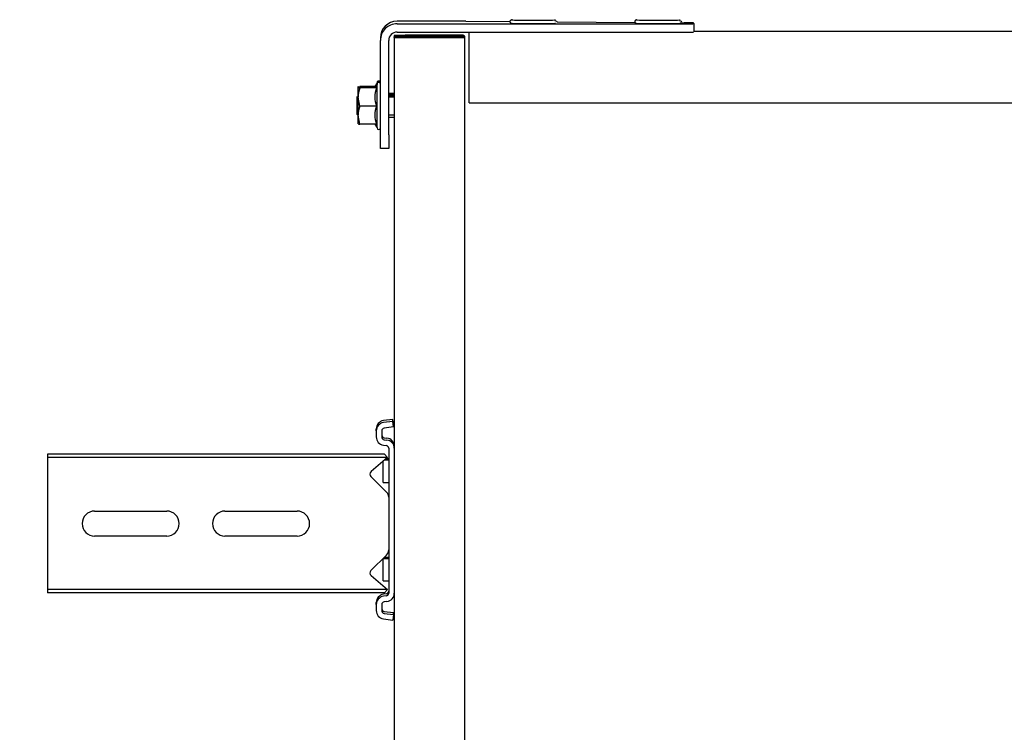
# Model space of a CAD drawing. Header units: centimetres. Extents: x 0 to 55409, y -2708 to 14680.
# Tile 104 of 125: x 49602 to 49637, y 4908 to 4934. Entities that reach past the tile are written whole.
import ezdxf

# ---------------------------------------------------------------- set-up
doc = ezdxf.new("R2010")
doc.units = ezdxf.units.CM
doc.header["$LTSCALE"] = 0.01
doc.layers.add('A-konstrukcja', color=7, linetype='Continuous')
doc.layers.add('CKWYMIAR', color=3, linetype='Continuous')
doc.styles.get("Standard").update_dxf_attribs({"font": 'ic-simplex.shx', "width": 0.8})
doc.dimstyles.new('Kopia2 CADKON cm', dxfattribs={"dimscale": 5, "dimtxt": 3, "dimasz": 2.5, "dimexe": 1.8, "dimexo": 5, "dimgap": 0.6, "dimtad": 1, "dimrnd": 0.5, "dimtxsty": 'Standard', "dimblk1": 'OBLIQUE', "dimblk2": 'OBLIQUE', "dimsah": 1, "dimcen": 2.5, "dimadec": 1, "dimazin": 2, "dimtfac": 1, "dimtix": 1, "dimtmove": 2, "dimatfit": 3, "dimldrblk": 'OPEN30', "dimfxl": 2, "dimfxlon": 1, "dimtfill": 1, "dimtolj": 1, "dimarcsym": 0})

# ---------------------------------------------------------------- blocks, each defined once
blk = doc.blocks.new('A$7E8814B27261F1')
at = {"color": 7, "linetype": 'Continuous'}
for p, q in [((3987.55, 4575), (3986.42, 4575)), ((3986.42, 4463.5), (3986.42, 4575)), ((3987.55, 4463.5), (3987.55, 4575)), ((3992.65, 4575), (3987.55, 4575)), ((3994.41, 4575), (3992.65, 4575)), ((4000.01, 4575), (3994.41, 4575)), ((4001.92, 4575), (4000.01, 4575)), ((4020.83, 4575), (4001.92, 4575)), ((4022.74, 4575), (4020.83, 4575)), ((4028.34, 4575), (4022.74, 4575)), ((4030.1, 4575), (4028.34, 4575)), ((4035.2, 4575), (4030.1, 4575)), ((4036.33, 4575), (4035.2, 4575)), ((4035.2, 4463.5), (4035.2, 4575)), ((4036.33, 4463.5), (4036.33, 4575)), ((4006.87, 4532), (4006.87, 4558)), ((4015.87, 4558), (4015.87, 4532)), ((4006.87, 4485), (4006.87, 4511)), ((4015.87, 4511), (4015.87, 4485)), ((3986.42, 4453.45), (3986.42, 4463.5)), ((3987.55, 4452.46), (3987.55, 4463.5)), ((4035.2, 4452.46), (4035.2, 4463.5)), ((4036.33, 4453.45), (4036.33, 4463.5)), ((4155.41, 4462.42), (4158.64, 4463)), ((4155.41, 4456.43), (4155.41, 4462.42)), ((4155.44, 4463), (4158.64, 4463)), ((4158.94, 4463.5), (4158.44, 4463)), ((4158.64, 4463), (4165.14, 4463)), ((4164.94, 4463.5), (4158.94, 4463.5)), ((4161.87, 4462.42), (4165.14, 4463)), ((4161.87, 4456.43), (4161.87, 4462.42)), ((4165.4, 4463.5), (4164.94, 4463.5)), ((4165.44, 4463), (4164.94, 4463.5)), ((4165.14, 4463), (4168.44, 4463)), ((4168.41, 4456.43), (4168.41, 4462.42)), ((4168.44, 4463), (4168.9, 4463)), ((4168.47, 4456.43), (4168.47, 4462.42)), ((4168.87, 4456.76), (4168.87, 4462.42)), ((4168.93, 4456.72), (4168.93, 4462.42)), ((3992.65, 4458.33), (3987.55, 4452.46)), ((4000.01, 4452.79), (3994.41, 4458.39)), ((4028.34, 4458.39), (4022.74, 4452.79)), ((4035.2, 4452.46), (4030.1, 4458.33)), ((3977, 4453.87), (3976.59, 4450.5)), ((3982.17, 4456.5), (3979.98, 4456.5)), ((3982.17, 4454.5), (3979.98, 4454.5)), ((3982.17, 4456.5), (3982.89, 4456.5)), ((3985.27, 4452.88), (3985.15, 4453.87)), ((3985.99, 4452.88), (3985.87, 4453.87)), ((3990.7, 4454), (3998.7, 4454)), ((3990.7, 4454), (3990.7, 4452)), ((3998.7, 4454), (3998.8, 4454)), ((3998.7, 4452), (3998.7, 4454)), ((4026.2, 4454), (4033.86, 4454)), ((4026.2, 4454), (4026.2, 4452)), ((4039.61, 4453.87), (4039.49, 4452.88)), ((4044.78, 4456.5), (4042.58, 4456.5)), ((4044.78, 4454.5), (4042.58, 4454.5)), ((4044.78, 4456.5), (4045.49, 4456.5)), ((4048.17, 4450.5), (4047.75, 4453.87)), ((4048.88, 4450.5), (4048.47, 4453.87)), ((4146.61, 4452), (4146.61, 4455)), ((4146.61, 4455), (4151.57, 4455)), ((4151.57, 4455), (4185.56, 4455)), ((4155.41, 4456.99), (4154.04, 4456.2)), ((4154.04, 4456.2), (4169.84, 4456.2)), ((4169.84, 4456.2), (4168.44, 4457.01)), ((4170.3, 4456.2), (4168.9, 4457.01)), ((4169.84, 4456.2), (4170.3, 4456.2)), ((4186.5, 4455), (4185.56, 4455)), ((3978.58, 4450.26), (3976.59, 4450.5)), ((3978.99, 4453.62), (3978.58, 4450.26)), ((3979.7, 4453.62), (3979.29, 4450.26)), ((3983.29, 4452.63), (3983.17, 4453.62)), ((4001.92, 4452), (3986.26, 4452)), ((3987.55, 4452.46), (3986.42, 4453.45)), ((3999.17, 4452), (3999.17, 4453.63)), ((4004.23, 4452), (4001.92, 4452)), ((4018.52, 4452), (4004.23, 4452)), ((4020.83, 4452), (4018.52, 4452)), ((4038.49, 4452), (4020.83, 4452)), ((4034.2, 4452), (4034.2, 4453.61)), ((4034.67, 4452), (4034.67, 4453.07)), ((4036.33, 4453.45), (4035.2, 4452.46)), ((4041.59, 4453.62), (4041.47, 4452.63)), ((4042.31, 4453.62), (4042.19, 4452.63)), ((4046.18, 4450.26), (4045.77, 4453.62)), ((4046.18, 4450.26), (4048.17, 4450.5)), ((4046.9, 4450.26), (4048.88, 4450.5)), ((4048.17, 4450.5), (4048.88, 4450.5)), ((4151.57, 4452), (4146.61, 4452)), ((4151.57, 4452), (4185.56, 4452)), ((4157.94, 4452), (4157.94, 4450)), ((4158.7, 4452), (4158.7, 4450)), ((4165.17, 4452), (4165.17, 4450)), ((4165.64, 4452), (4165.64, 4450)), ((4165.94, 4450), (4165.94, 4452)), ((4166.4, 4450), (4166.4, 4452)), ((4186.6, 4450), (711.34, 4450)), ((3978.58, 4450.26), (3979.29, 4450.26)), ((4046.18, 4450.26), (4046.9, 4450.26)), ((4186.6, 4450), (4186.85, 4450)), ((4186.85, 4448), (4186.6, 4448)), ((4187.07, 4450), (4186.85, 4450)), ((4186.91, 4448.79), (4186.98, 4446.06)), ((4186.97, 4444.21), (4186.91, 4446.91)), ((4187.32, 4450), (4187.07, 4450)), ((4187.07, 4448), (4187.32, 4448)), ((4187.37, 4446.91), (4187.44, 4444.21)), ((4187.44, 4446.06), (4187.38, 4448.79)), ((4188.56, 4449), (4188.56, 4346.97)), ((4191.56, 4449), (4191.56, 4346.97)), ((4192.5, 4430.63), (4192.5, 4449)), ((4186.56, 4429), (4186.56, 4445.5)), ((4186.58, 4445.5), (4186.58, 4429)), ((4186.97, 4444.21), (4186.58, 4444.21)), ((4187.03, 4445.5), (4187.03, 4429)), ((4187.05, 4429), (4187.05, 4445.5)), ((4187.44, 4444.21), (4187.05, 4444.21)), ((4186.93, 4426.81), (4186.59, 4426.81)), ((4186.6, 4426.5), (4186.62, 4426.5)), ((4186.62, 4426.5), (4186.62, 4424.5)), ((4186.93, 4426.81), (4186.97, 4428.8)), ((4186.94, 4425), (4186.93, 4426.81)), ((4186.98, 4426.99), (4186.94, 4425)), ((4187.4, 4426.81), (4187.06, 4426.81)), ((4187.08, 4426.5), (4187.07, 4426.5)), ((4187.08, 4424.5), (4187.08, 4426.5)), ((4187.44, 4428.8), (4187.4, 4426.81)), ((4187.4, 4426.81), (4187.41, 4425)), ((4187.41, 4425), (4187.45, 4426.99)), ((711.34, 4424.5), (4186.6, 4424.5)), ((4163.1, 4423), (4167.57, 4423)), ((4163.1, 4423), (4163.1, 327)), ((4167.57, 4423), (4184.06, 4423)), ((4184.06, 4423), (4188.56, 4423)), ((4186.62, 4424.5), (4186.6, 4424.5)), ((4186.94, 4425), (4186.62, 4425)), ((4186.62, 4424.5), (4187.07, 4424.5)), ((4187.07, 4424.5), (4187.08, 4424.5)), ((4187.41, 4425), (4187.08, 4425)), ((4192.48, 4424.17), (4192.36, 4408.3)), ((4192.23, 4391.24), (4192.03, 4363.21)), ((4191.91, 4346.98), (4191.9, 4345.5)), ((4191.61, 4341.97), (4188.61, 4341.97)), ((4188.85, 4341.97), (4188.85, 408.03)), ((4191.61, 4341.97), (4191.83, 4341.97))]:
    blk.add_line(p, q, dxfattribs=at)
for centre, radius, start, end in [((4011.37, 4558), 4.5, 0, 180), ((4011.37, 4532), 4.5, 180, 0), ((4011.37, 4511), 4.5, 0, 180), ((4011.37, 4485), 4.5, 180, 0), ((4159.72, 4462.47), 4.31, 172.9062, 180.6366), ((4158.53, 4453.07), 9.93, 70.3005, 89.3422), ((4165.02, 4452.88), 10.12, 70.4904, 89.3522), ((4172.72, 4462.47), 4.31, 172.9062, 180.6366), ((4164.12, 4462.46), 4.36, 359.401, 7.0562), ((4173.18, 4462.47), 4.31, 172.9062, 180.6366), ((3993.56, 4457.54), 1.2, 45, 139), ((4029.19, 4457.54), 1.2, 41, 135), ((4154.04, 4455.6), 0.6, 90, 270), ((4158.64, 4447.63), 9.37, 69.8159, 110.1841), ((4165.14, 4447.45), 9.56, 70.0132, 109.9868), ((4169.84, 4455.6), 0.6, 270, 90), ((4170.3, 4455.6), 0.6, 270, 90), ((4001.92, 4454.7), 2.7, 225, 270), ((4020.83, 4454.7), 2.7, 270, 315)]:
    blk.add_arc(centre, radius, start, end, dxfattribs=at)
for centre, major_axis, ratio, start_param, end_param in [((3979.98, 4453.5), (0, 3), 0.999962, 0, 1.448623), ((3979.98, 4453.5), (0, 1), 0.999962, 0, 1.448623), ((3980.7, 4453.5), (0, 1), 0.999962, 0, 1.448623), ((3982.17, 4453.5), (0, -3), 0.999962, 1.692969, 3.141593), ((3982.17, 4453.5), (0, -1), 0.999962, 1.692969, 3.141593), ((3982.89, 4453.5), (0, -3), 0.999962, 1.692969, 3.141593), ((4042.58, 4453.5), (0, 3), 0.999962, 0, 1.448623), ((4042.58, 4453.5), (0, 1), 0.999962, 0, 1.448623), ((4043.3, 4453.5), (0, 1), 0.999962, 0, 1.448623), ((4044.78, 4453.5), (0, -3), 0.999962, 1.692969, 3.141593), ((4044.78, 4453.5), (0, -1), 0.999962, 1.692969, 3.141593), ((4045.49, 4453.5), (0, -3), 0.999962, 1.692969, 3.141593), ((4185.56, 4449), (0, -6), 0.999962, 1.570796, 3.141593), ((4186.5, 4449), (0, 6), 0.999962, 4.712389, 6.283185), ((3986.26, 4453), (0, -3), 0.999962, 4.834562, 6.283185), ((3986.26, 4453), (0, -1), 0.999962, 4.834562, 6.283185), ((3986.98, 4453), (0, -1), 0.999962, 4.834562, 6.283185), ((4038.49, 4453), (0, 1), 0.999962, 3.141593, 4.590216), ((4038.49, 4453), (0, 3), 0.999962, 3.141593, 4.590216), ((4039.21, 4453), (0, 3), 0.999962, 3.141593, 4.590216), ((4185.56, 4449), (0, -3), 0.999962, 1.570796, 3.141593), ((4186.6, 4445.5), (0, -4.5), 0.008727, 3.141593, 4.712389), ((4186.6, 4445.5), (0, 2.5), 0.008727, 0, 1.570796), ((4186.85, 4430), (0, 20), 0.008727, 5.934119, 6.283185), ((4186.85, 4430), (0, -18), 0.008727, 2.792527, 3.141593), ((4187.07, 4445.5), (0, -4.5), 0.008727, 3.141593, 4.712389), ((4187.07, 4445.5), (0, 2.5), 0.008727, 0, 1.570796), ((4187.32, 4430), (0, -20), 0.008727, 2.792527, 3.141593), ((4187.32, 4430), (0, 18), 0.008727, 5.934119, 6.283185), ((4186.94, 4436.5), (0, -8.5), 0.008727, 0.436332, 2.704803), ((4186.94, 4436.5), (0, 10.5), 0.008727, 3.577925, 5.855196), ((4187.41, 4436.5), (0, -10.5), 0.008727, 0.436332, 2.713603), ((4187.41, 4436.5), (0, 8.5), 0.008727, 3.577925, 5.846396), ((4192.41, 4430.63), (0, -10), 0.008727, 0.868012, 1.570796), ((4186.6, 4429), (0, -4.5), 0.008727, 4.712389, 6.283185), ((4186.6, 4429), (0, 2.5), 0.008727, 1.570796, 3.141593), ((4187.07, 4429), (0, -4.5), 0.008727, 4.712389, 6.283185), ((4187.07, 4429), (0, 2.5), 0.008727, 1.570796, 3.141593), ((4192.94, 4399.8), (0, 7.9), 0.008727, 0, 3.141593), ((4192.94, 4399.8), (0, 7.9), 0.008727, 6.268069, 6.283185), ((4191.74, 4399.8), (0, 7.9), 0.008727, 1.436101, 3.141593), ((4192.94, 4354.8), (0, 7.9), 0.008727, 0, 3.141593), ((4192.94, 4354.8), (0, 7.9), 0.008727, 6.268069, 6.283185), ((4191.74, 4354.8), (0, 7.9), 0.008727, 1.436101, 3.141593), ((4188.61, 4346.97), (0, -5), 0.008727, 4.712389, 6.283185), ((4191.61, 4346.97), (0, 5), 0.008727, 1.570796, 3.141593), ((4191.83, 4351.97), (0, -10), 0.008727, 0, 0.868012)]:
    blk.add_ellipse(centre, major_axis=major_axis, ratio=ratio, start_param=start_param, end_param=end_param, dxfattribs=at)
for points, knots in [([(4168.41, 4456.43), (4168.41, 4456.6), (4168.42, 4456.75), (4168.43, 4456.95), (4168.43, 4457.01), (4168.44, 4457.01), (4168.44, 4457.01), (4168.44, 4457.01)], [0, 0, 0, 0, 0.25, 0.25, 0.5, 0.5, 0.5083284, 0.5083284, 0.5083284, 0.5083284]), ([(4192.96, 4407.38), (4192.95, 4407.54), (4192.93, 4407.69), (4192.95, 4407.76), (4192.9, 4407.92), (4192.84, 4408.03), (4192.74, 4408.16), (4192.57, 4408.27), (4192.35, 4408.31), (4192.14, 4408.28), (4191.97, 4408.19), (4191.87, 4408.08), (4191.8, 4407.98), (4191.77, 4407.89), (4191.75, 4407.83), (4191.74, 4407.78), (4191.73, 4407.72), (4191.72, 4407.52), (4191.7, 4406.7), (4191.68, 4404.59), (4191.67, 4402.45), (4191.67, 4401.2), (4191.67, 4400.84)], [0.4679523, 0.4679523, 0.4679523, 0.4679523, 0.5226093, 0.5419823, 0.5459281, 0.550613, 0.5569908, 0.5641798, 0.5719987, 0.5803439, 0.5868466, 0.5922879, 0.596927, 0.6007021, 0.6040085, 0.6081559, 0.6157521, 0.6380484, 0.7559458, 0.8577585, 0.9645625, 1, 1, 1, 1]), ([(4192.94, 4362.71), (4192.94, 4362.74), (4192.95, 4362.76), (4192.9, 4362.92), (4192.84, 4363.03), (4192.74, 4363.16), (4192.57, 4363.27), (4192.35, 4363.31), (4192.14, 4363.28), (4191.97, 4363.19), (4191.87, 4363.08), (4191.8, 4362.98), (4191.77, 4362.89), (4191.75, 4362.83), (4191.74, 4362.78), (4191.73, 4362.72), (4191.72, 4362.52), (4191.7, 4361.7), (4191.68, 4359.59), (4191.67, 4357.45), (4191.67, 4356.2), (4191.67, 4355.84)], [0.5226093, 0.5226093, 0.5226093, 0.5226093, 0.5419823, 0.5459281, 0.550613, 0.5569908, 0.5641798, 0.5719987, 0.5803439, 0.5868466, 0.5922879, 0.596927, 0.6007021, 0.6040085, 0.6081559, 0.6157521, 0.6380484, 0.7559458, 0.8577585, 0.9645625, 1, 1, 1, 1])]:
    blk.add_open_spline(points, degree=3, knots=knots, dxfattribs=at)
for points in [[(4192.28, 4391.3), (4192.38, 4391.24), (4192.49, 4391.49), (4192.58, 4392.05)], [(4192.28, 4346.3), (4192.38, 4346.24), (4192.49, 4346.49), (4192.58, 4347.05)]]:
    blk.add_open_spline(points, degree=3, dxfattribs=at)
blk = doc.blocks.new('_OBLIQUE')
at = {"color": 0, "linetype": 'ByBlock'}
blk.add_line((-0.5, -0.5), (0.5, 0.5), dxfattribs=at)
blk = doc.blocks.new('*D272')
at = {"layer": 'CKWYMIAR', "color": 0, "lineweight": -2}
for p, q in [((49811.856, 5776.604), (49830.856, 5776.604)), ((49821.856, 4514.625), (49821.856, 5776.604)), ((49811.856, 4514.625), (49830.856, 4514.625))]:
    blk.add_line(p, q, dxfattribs=at)
at = {"layer": 'CKWYMIAR', "color": 0, "lineweight": -2, "xscale": 12.5, "yscale": 12.5, "zscale": 12.5}
for p, rotation in [((49821.856, 5776.604), 90), ((49821.856, 4514.625), 270)]:
    blk.add_blockref('_OBLIQUE', p, dxfattribs=dict(at, rotation=rotation))
at = {"layer": 'CKWYMIAR', "color": 0, "lineweight": -3, "insert": (49811.356, 5145.615), "char_height": 15, "attachment_point": 5, "rotation": 90, "bg_fill": 3, "box_fill_scale": 1.1, "bg_fill_color": 256, "bg_fill_true_color": 13158600, "bg_fill_transparency": 0}
blk.add_mtext('\\A1;1262', dxfattribs=at)
blk = doc.blocks.new('_Open30')
at = {"color": 0, "linetype": 'ByBlock', "lineweight": -2}
for p, q in [((-1, 0.2679), (0, 0)), ((0, 0), (-1, -0.2679)), ((0, 0), (-1, 0))]:
    blk.add_line(p, q, dxfattribs=at)

msp = doc.modelspace()

# ---------------------------------------------------------------- block references
at = {"layer": 'A-konstrukcja', "xscale": 0.1, "yscale": 0.1, "zscale": 0.1, "rotation": 89.99999999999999}
msp.add_blockref('A$7E8814B27261F1', (50060.429, 4514.625), dxfattribs=at)

# ---------------------------------------------------------------- next in the draw order: dimensions: what is measured, and where the dimension line sits
at = {"layer": 'CKWYMIAR', "lineweight": -3}
dim = msp.add_linear_dim(base=(49821.856, 5776.604), p1=(49601.929, 4514.625), p2=(49601.929, 5776.604), angle=90, dimstyle='Kopia2 CADKON cm', override={"dimtxt": 3, "dimfxl": 2, "dimfxlon": 1, "dimtfill": 1, "dimtfillclr": 0}, dxfattribs=at)
dim.commit()
dim.dimension.update_dxf_attribs({"geometry": '*D272', "text_midpoint": (49811.356, 5145.615)})

doc.saveas('drawing.dxf')
